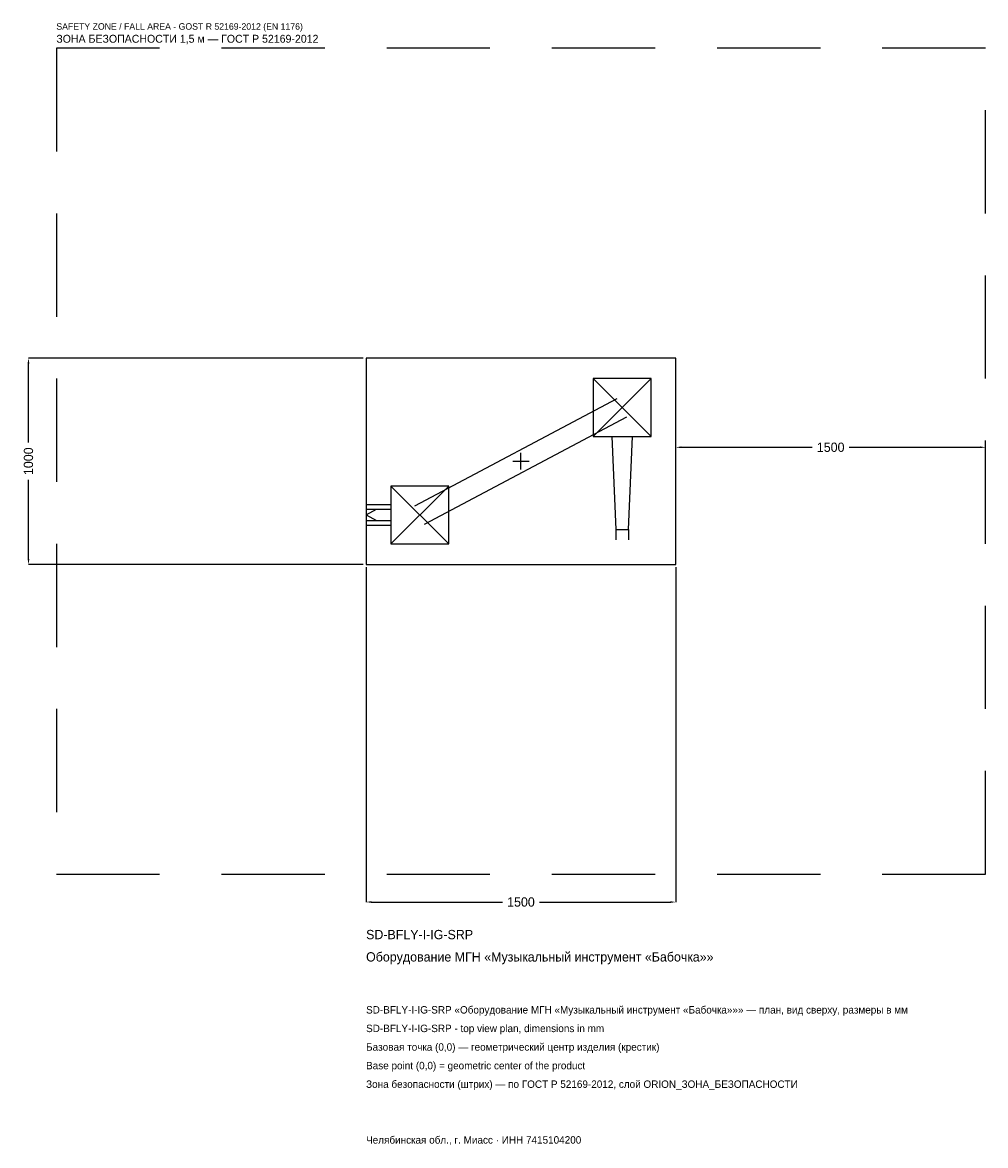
# Model space of a CAD drawing. Header units: metres. Extents: x -2414 to 2250, y -3314 to 2125.
import ezdxf

# ---------------------------------------------------------------- set-up
doc = ezdxf.new("R2010")
doc.units = ezdxf.units.M
doc.linetypes.add('DASHED', pattern=[800, 500, -300])
for name, color, linetype in [('ORION_ДАННЫЕ', 3, 'Continuous'), ('ORION_ЗОНА_БЕЗОПАСНОСТИ', 1, 'Continuous'), ('ORION_КОНТУР', 7, 'Continuous'), ('ORION_РАЗМЕРЫ', 8, 'Continuous')]:
    doc.layers.add(name, color=color, linetype=linetype)
doc.dimstyles.new('ORION', dxfattribs={"dimtxt": 45, "dimasz": 27, "dimexe": 1.25, "dimexo": 13.5, "dimtad": 1, "dimdec": 0, "dimcen": 2.5, "dimazin": 3, "dimtfac": 1, "dimtmove": 0, "dimatfit": 3, "dimarcsym": 0})

# ---------------------------------------------------------------- blocks, each defined once
blk = doc.blocks.new('_CLOSEDFILLED')
at = {"color": 0, "linetype": 'BYBLOCK'}
blk.add_solid([(-1, 0.16), (0, 0), (-1, -0.16)], dxfattribs=at)
blk = doc.blocks.new('*D1')
for p, q in [((-750, -513.5), (-750, -2135)), ((750, -513.5), (750, -2135)), ((-723, -2135), (-90, -2135)), ((90, -2135), (723, -2135))]:
    blk.add_line(p, q)
at = {"layer": 'Defpoints'}
for p in [(-750, -500), (750, -500), (-750, -2135)]:
    blk.add_point(p, dxfattribs=at)
at = {"layer": 'ORION_РАЗМЕРЫ', "xscale": 27, "yscale": 27, "rotation": 180}
blk.add_blockref('_CLOSEDFILLED', (-750, -2135), dxfattribs=at)
at = {"layer": 'ORION_РАЗМЕРЫ', "xscale": 27, "yscale": 27}
blk.add_blockref('_CLOSEDFILLED', (750, -2135), dxfattribs=at)
at = {"layer": 'ORION_РАЗМЕРЫ', "insert": (0, -2135), "char_height": 45, "attachment_point": 5}
blk.add_mtext('1500', dxfattribs=at)
blk = doc.blocks.new('*D2')
for p, q in [((-763.5, 500), (-2385, 500)), ((-2385, 90), (-2385, 473)), ((-2385, -473), (-2385, -90)), ((-763.5, -500), (-2385, -500))]:
    blk.add_line(p, q)
at = {"layer": 'Defpoints'}
for p in [(-750, 500), (-2385, -500), (-750, -500)]:
    blk.add_point(p, dxfattribs=at)
at = {"layer": 'ORION_РАЗМЕРЫ', "xscale": 27, "yscale": 27}
for p, rotation in [((-2385, 500), 90), ((-2385, -500), 270)]:
    blk.add_blockref('_CLOSEDFILLED', p, dxfattribs=dict(at, rotation=rotation))
at = {"layer": 'ORION_РАЗМЕРЫ', "insert": (-2385, 0), "char_height": 45, "attachment_point": 5, "rotation": 90}
blk.add_mtext('1000', dxfattribs=at)
blk = doc.blocks.new('*D3')
for p, q in [((750, 13.5), (750, 67.5)), ((777, 67.5), (1410, 67.5)), ((1590, 67.5), (2223, 67.5)), ((2250, 13.5), (2250, 67.5))]:
    blk.add_line(p, q)
at = {"layer": 'Defpoints'}
for p in [(750, 67.5), (750, 0), (2250, 0)]:
    blk.add_point(p, dxfattribs=at)
at = {"layer": 'ORION_РАЗМЕРЫ', "xscale": 27, "yscale": 27, "rotation": 180}
blk.add_blockref('_CLOSEDFILLED', (750, 67.5), dxfattribs=at)
at = {"layer": 'ORION_РАЗМЕРЫ', "xscale": 27, "yscale": 27}
blk.add_blockref('_CLOSEDFILLED', (2250, 67.5), dxfattribs=at)
at = {"layer": 'ORION_РАЗМЕРЫ', "insert": (1500, 67.5), "char_height": 45, "attachment_point": 5}
blk.add_mtext('1500', dxfattribs=at)
blk = doc.blocks.new('ОРИОН SD-BFLY-I-IG-SRP Оборудование МГН Музыкальный инструмент Бабочка')
at = {"layer": 'ORION_ЗОНА_БЕЗОПАСНОСТИ', "linetype": 'DASHED'}
blk.add_lwpolyline([(-2250, -2000), (2250, -2000), (2250, 2000), (-2250, 2000)], close=True, dxfattribs=at)
at = {"layer": 'ORION_КОНТУР'}
for p, q in [((350, 120), (630, 400)), ((350, 400), (630, 120)), ((-513.6, -215.5), (466.4, 304.5)), ((-466.4, -304.5), (513.6, 215.5)), ((-630, -400), (-350, -120)), ((-630, -120), (-350, -400)), ((-750, -209.6), (-630, -209.6)), ((-750, -232.3), (-630, -232.3)), ((-750, -260), (-699.6, -232.3)), ((-750, -260), (-699.6, -287.7)), ((-750, -287.7), (-630, -287.7)), ((-750, -310.4), (-630, -310.4)), ((459.8, -330), (459.8, -380.4)), ((520.2, -330), (520.2, -380.4))]:
    blk.add_line(p, q, dxfattribs=at)
for points in [[(-750, -500), (750, -500), (750, 500), (-750, 500)], [(350, 120), (630, 120), (630, 400), (350, 400)], [(-630, -400), (-350, -400), (-350, -120), (-630, -120)]]:
    blk.add_lwpolyline(points, close=True, dxfattribs=at)
blk.add_lwpolyline([(439.6, 120), (459.8, -330), (520.2, -330), (540.4, 120)], dxfattribs=at)
at = {"layer": 'ORION_РАЗМЕРЫ'}
for p, q in [((-40, 0), (40, 0)), ((0, -40), (0, 40))]:
    blk.add_line(p, q, dxfattribs=at)
at = {"layer": 'ORION_ДАННЫЕ'}
for tag, p in [('АРТИКУЛ', (-750, -2315)), ('НАИМЕНОВАНИЕ', (-750, -2423))]:
    blk.add_attdef(tag, p, '', height=45, dxfattribs=at)
at = {"layer": 'ORION_ДАННЫЕ', "flags": 1}
for tag, p in [('ПРОИЗВОДИТЕЛЬ', (-750, -2531)), ('ТЕЛЕФОН', (-750, -2639)), ('САЙТ', (-750, -2855)), ('АДРЕС', (-750, -2963)), ('РЕКВИЗИТЫ', (-750, -3071)), ('ГАБАРИТЫ', (-750, -3179)), ('ЗОНА_БЕЗОПАСНОСТИ', (-750, -3287))]:
    blk.add_attdef(tag, p, '', height=45, dxfattribs=at)
at = {"layer": 'ORION_ЗОНА_БЕЗОПАСНОСТИ', "color": 1}
for s, height, p in [('SAFETY ZONE / FALL AREA - GOST R 52169-2012 (EN 1176)', 31.5, (-2250, 2090)), ('ЗОНА БЕЗОПАСНОСТИ 1,5 м — ГОСТ Р 52169-2012', 38.25, (-2250, 2027))]:
    blk.add_text(s, height=height, dxfattribs=at).set_placement(p)
at = {"layer": 'ORION_РАЗМЕРЫ'}
dim = blk.add_linear_dim(base=(-2385, -500), p1=(-750, -500), p2=(-750, 500), angle=90, dimstyle='ORION', dxfattribs=at)
dim.commit()
dim.dimension.update_dxf_attribs({"geometry": '*D2', "text_midpoint": (-2385, 0)})
for base, p1, p2, picture, middle in [((750, 67.5), (750, 0), (2250, 0), '*D3', (1500, 67.5)), ((-750, -2135), (-750, -500), (750, -500), '*D1', (0, -2135))]:
    dim = blk.add_linear_dim(base=base, p1=p1, p2=p2, dimstyle='ORION', dxfattribs=at)
    dim.commit()
    dim.dimension.update_dxf_attribs({"geometry": picture, "text_midpoint": middle})

msp = doc.modelspace()

# ---------------------------------------------------------------- block references
msp.add_blockref('ОРИОН SD-BFLY-I-IG-SRP Оборудование МГН Музыкальный инструмент Бабочка', (0, 0)).add_auto_attribs({'АРТИКУЛ': 'SD-BFLY-I-IG-SRP', 'НАИМЕНОВАНИЕ': 'Оборудование МГН «Музыкальный инструмент «Бабочка»»'})

# ---------------------------------------------------------------- texts
at = {"layer": 'ORION_ДАННЫЕ', "color": 3}
for s, p in [('SD-BFLY-I-IG-SRP «Оборудование МГН «Музыкальный инструмент «Бабочка»»» — план, вид сверху, размеры в мм', (-750, -2675)), ('SD-BFLY-I-IG-SRP - top view plan, dimensions in mm', (-750, -2765)), ('Челябинская обл., г. Миасс · ИНН 7415104200', (-750, -3305))]:
    msp.add_text(s, height=36, dxfattribs=at).set_placement(p)
at = {"layer": 'ORION_ДАННЫЕ', "color": 7}
for s, p in [('Базовая точка (0,0) — геометрический центр изделия (крестик)', (-750, -2855)), ('Base point (0,0) = geometric center of the product', (-750, -2945))]:
    msp.add_text(s, height=36, dxfattribs=at).set_placement(p)
at = {"layer": 'ORION_ДАННЫЕ', "color": 1}
msp.add_text('Зона безопасности (штрих) — по ГОСТ Р 52169-2012, слой ORION_ЗОНА_БЕЗОПАСНОСТИ', height=36, dxfattribs=at).set_placement((-750, -3035))

doc.saveas('drawing.dxf')
